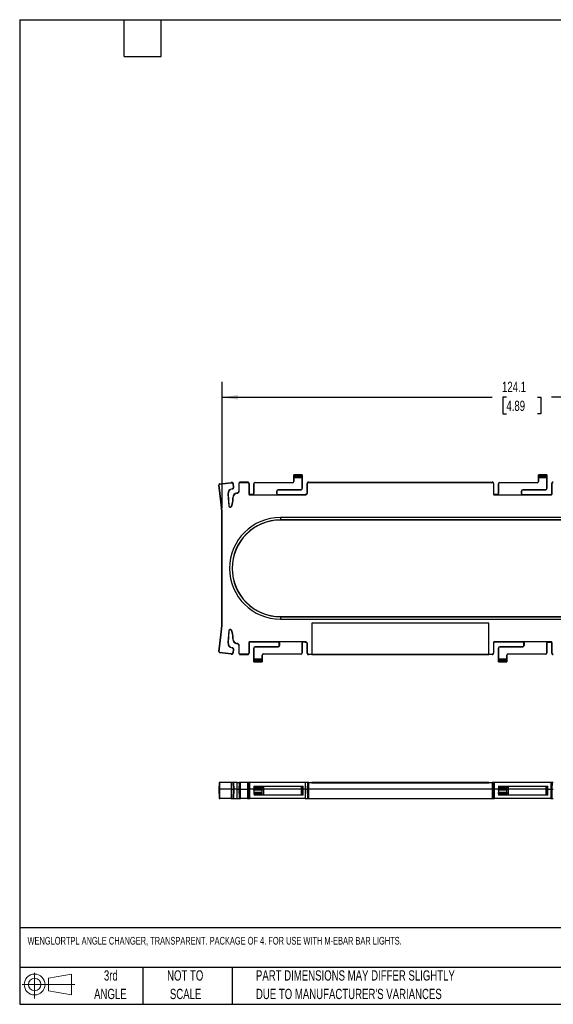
# Model space of a CAD drawing. Header units: millimetres. Extents: x 6 to 273, y 6 to 210.
# Tile 1 of 3: x 6 to 117, y 6 to 210. Entities that reach past the tile are written whole.
import ezdxf

# ---------------------------------------------------------------- set-up
doc = ezdxf.new("R2010")
doc.units = ezdxf.units.MM
doc.layers.add('DIMENSIONS', color=140, linetype='Continuous', lineweight=25)
doc.layers.add('TEXT', color=140, linetype='Continuous', lineweight=25)
doc.styles.add('SLDTEXTSTYLE0', font='TXT', dxfattribs={"width": 0.7})
doc.dimstyles.new('SLDDIMSTYLE2', dxfattribs={"dimtxt": 2.158008, "dimasz": 3.302, "dimexe": 0, "dimexo": 0.0625, "dimgap": 0.539502, "dimtad": 0, "dimtih": 1, "dimtoh": 1, "dimrnd": 1e-09, "dimzin": 12, "dimdsep": 46, "dimtxsty": 'SLDTEXTSTYLE0', "dimsah": 1, "dimcen": 0.09, "dimadec": 0, "dimazin": 3, "dimtfac": 1, "dimtofl": 0, "dimtmove": 0, "dimatfit": 3, "dimfxl": 0, "dimfrac": 2, "dimtolj": 1, "dimtzin": 12, "dimarcsym": 0})

# ---------------------------------------------------------------- blocks, each defined once
blk = doc.blocks.new('Block11')
at = {"color": 7, "linetype": 'Continuous', "lineweight": 18}
for p, q in [((2.59, 5.31), (2.59, 0)), ((5.48, 4.17), (10.18, 5.03)), ((5.48, 1.6), (5.48, 4.17)), ((10.18, 5.03), (10.18, 0.73)), ((0, 2.88), (10.87, 2.88)), ((5.48, 1.6), (10.18, 0.73))]:
    blk.add_line(p, q, dxfattribs=at)
for radius in [2.15, 1.29]:
    blk.add_circle((2.59, 2.88), radius, dxfattribs=at)
blk = doc.blocks.new('Block12')
at = {"color": 7, "linetype": 'Continuous'}
blk.add_blockref('Block11', (0, 0), dxfattribs=at)
blk = doc.blocks.new('SW_NOTE_0_2')
at = {"layer": 'TEXT', "color": 0, "char_height": 2.1167, "attachment_point": 1, "style": 'SLDTEXTSTYLE0'}
for s, insert in [('PART DIMENSIONS MAY DIFFER SLIGHTLY', (0, 2.73)), ("DUE TO MANUFACTURER'S VARIANCES", (0, -1.09))]:
    blk.add_mtext(s, dxfattribs=dict(at, insert=insert))
blk = doc.blocks.new('SW_NOTE_0_3')
at = {"layer": 'TEXT', "color": 0, "char_height": 2.117, "attachment_point": 2, "style": 'SLDTEXTSTYLE0'}
for s, insert in [('NOT TO', (5.26, 2.73)), ('SCALE', (5.35, -1.09))]:
    blk.add_mtext(s, dxfattribs=dict(at, insert=insert))
blk = doc.blocks.new('SW_NOTE_0_4')
at = {"layer": 'TEXT', "color": 0, "char_height": 2.117, "attachment_point": 2, "style": 'SLDTEXTSTYLE0'}
for s, insert in [('3rd', (2.32, 2.73)), ('ANGLE', (2.22, -1.09))]:
    blk.add_mtext(s, dxfattribs=dict(at, insert=insert))
blk = doc.blocks.new('_D_4')
at = {"layer": 'DIMENSIONS'}
for p, q in [((48.13, 108.76), (48.13, 134.8)), ((172.25, 108.76), (172.25, 134.8)), ((48.13, 131.62), (103.89, 131.62)), ((106.82, 131.62), (106.09, 131.62)), ((106.09, 131.62), (106.09, 128.19)), ((113.23, 131.62), (113.95, 131.62)), ((113.95, 131.62), (113.95, 128.19)), ((172.25, 131.62), (116.15, 131.62)), ((106.09, 128.19), (106.82, 128.19)), ((113.95, 128.19), (113.23, 128.19))]:
    blk.add_line(p, q, dxfattribs=at)
for points in [[(48.13, 131.62), (51.43, 131.12), (51.43, 132.13)], [(172.25, 131.62), (168.95, 132.13), (168.95, 131.12)]]:
    blk.add_solid(points, dxfattribs=at)
at = {"layer": 'DIMENSIONS', "char_height": 2.117, "attachment_point": 1, "style": 'SLDTEXTSTYLE0'}
for s, insert in [('124.1', (105.92, 134.84)), ('4.89', (106.82, 130.92))]:
    blk.add_mtext(s, dxfattribs=dict(at, insert=insert))

msp = doc.modelspace()

# ---------------------------------------------------------------- linework, layer by layer
for p, q in [((47.687, 113.755), (50.034, 114.057)), ((47.694, 113.697), (50.041, 113.998)), ((50.034, 114.057), (50.041, 113.998)), ((50.085, 114.001), (50.085, 114.06)), ((51.598, 113.804), (51.598, 112.268)), ((51.598, 113.804), (51.657, 113.804)), ((51.657, 112.268), (51.657, 113.804)), ((51.924, 114.071), (51.924, 114.13)), ((53.37, 114.13), (51.924, 114.13)), ((51.924, 114.071), (53.37, 114.071)), ((53.37, 114.13), (53.37, 114.071)), ((53.637, 113.804), (53.637, 111.707)), ((53.637, 113.804), (53.696, 113.804)), ((53.696, 113.804), (53.696, 111.707)), ((54.94, 114.003), (54.94, 114.027)), ((54.94, 114.027), (62.69, 114.027)), ((62.69, 114.003), (54.94, 114.003)), ((62.69, 114.003), (62.69, 114.027)), ((62.941, 115.623), (62.94, 115.624)), ((62.94, 114.277), (62.94, 115.624)), ((62.94, 115.624), (64.69, 115.624)), ((62.94, 114.277), (62.964, 114.277)), ((64.689, 115.623), (62.941, 115.623)), ((62.95, 115.424), (64.679, 115.424)), ((64.672, 115.242), (62.957, 115.242)), ((62.964, 115.01), (62.964, 114.277)), ((64.666, 115.01), (62.964, 115.01)), ((64.666, 112.777), (64.666, 115.01)), ((64.69, 115.624), (64.689, 115.623)), ((64.69, 115.624), (64.69, 112.777)), ((65.683, 113.804), (65.742, 113.804)), ((65.683, 111.957), (65.683, 113.804)), ((65.742, 111.957), (65.742, 113.804)), ((66.009, 114.071), (66.009, 114.13)), ((66.009, 114.13), (103.87, 114.13)), ((66.009, 114.071), (103.87, 114.071)), ((103.87, 114.13), (103.87, 114.071)), ((104.137, 113.804), (104.137, 111.707)), ((104.137, 113.804), (104.196, 113.804)), ((104.196, 113.804), (104.196, 111.707)), ((105.44, 114.003), (105.44, 114.027)), ((105.44, 114.027), (113.19, 114.027)), ((113.19, 114.003), (105.44, 114.003)), ((113.19, 114.003), (113.19, 114.027)), ((113.441, 115.623), (113.44, 115.624)), ((113.44, 114.277), (113.44, 115.624)), ((113.44, 115.624), (115.19, 115.624)), ((113.44, 114.277), (113.464, 114.277)), ((115.189, 115.623), (113.441, 115.623)), ((113.45, 115.424), (115.179, 115.424)), ((115.172, 115.242), (113.457, 115.242)), ((113.464, 115.01), (113.464, 114.277)), ((115.166, 115.01), (113.464, 115.01)), ((115.166, 112.777), (115.166, 115.01)), ((115.19, 115.624), (115.189, 115.623)), ((115.19, 115.624), (115.19, 112.777)), ((116.183, 113.804), (116.242, 113.804)), ((116.183, 111.707), (116.183, 113.804)), ((116.242, 111.707), (116.242, 113.804)), ((47.465, 113.468), (47.524, 113.475)), ((47.906, 110.041), (47.465, 113.468)), ((47.964, 110.048), (47.524, 113.475)), ((47.694, 113.697), (47.687, 113.755)), ((50.211, 112.758), (50.22, 112.7)), ((50.43, 113.698), (50.489, 113.705)), ((50.501, 113.145), (50.43, 113.698)), ((50.56, 113.153), (50.489, 113.705)), ((50.56, 113.153), (50.501, 113.145)), ((51.243, 111.817), (51.238, 111.876)), ((51.657, 112.268), (51.598, 112.268)), ((54.69, 113.777), (54.714, 113.777)), ((54.69, 111.734), (54.69, 113.777)), ((54.714, 113.777), (54.714, 111.734)), ((59.416, 111.734), (59.416, 112.277)), ((59.44, 112.277), (59.416, 112.277)), ((59.44, 112.277), (59.44, 111.734)), ((59.69, 112.551), (64.44, 112.551)), ((59.69, 112.527), (59.69, 112.551)), ((64.44, 112.527), (59.69, 112.527)), ((64.44, 112.551), (64.44, 112.527)), ((64.69, 112.777), (64.666, 112.777)), ((65.742, 111.957), (65.683, 111.957)), ((105.19, 113.777), (105.214, 113.777)), ((105.19, 111.734), (105.19, 113.777)), ((105.214, 113.777), (105.214, 111.734)), ((109.916, 111.734), (109.916, 112.277)), ((109.94, 112.277), (109.916, 112.277)), ((109.94, 112.277), (109.94, 111.734)), ((110.19, 112.551), (114.94, 112.551)), ((110.19, 112.527), (110.19, 112.551)), ((114.94, 112.527), (110.19, 112.527)), ((114.94, 112.551), (114.94, 112.527)), ((115.19, 112.777), (115.166, 112.777)), ((47.964, 110.048), (47.906, 110.041)), ((49.327, 111.647), (49.386, 111.651)), ((49.327, 111.647), (49.492, 109.201)), ((49.386, 111.651), (49.551, 109.205)), ((50.319, 110.874), (50.378, 110.874)), ((50.319, 110.874), (50.319, 110.173)), ((50.378, 110.173), (50.319, 110.173)), ((50.378, 110.173), (50.378, 110.874)), ((53.696, 111.707), (53.637, 111.707)), ((53.87, 111.475), (53.87, 111.534)), ((54.49, 111.534), (53.87, 111.534)), ((53.87, 111.475), (65.26, 111.475)), ((54.49, 111.534), (54.49, 111.509)), ((54.49, 111.509), (59.64, 111.509)), ((54.69, 111.734), (54.714, 111.734)), ((59.416, 111.734), (59.44, 111.734)), ((59.64, 111.509), (59.64, 111.534)), ((59.64, 111.534), (65.26, 111.534)), ((65.26, 111.534), (65.26, 111.475)), ((104.196, 111.707), (104.137, 111.707)), ((104.37, 111.475), (104.37, 111.534)), ((104.99, 111.534), (104.37, 111.534)), ((104.37, 111.475), (116.01, 111.475)), ((104.99, 111.534), (104.99, 111.509)), ((104.99, 111.509), (110.14, 111.509)), ((105.19, 111.734), (105.214, 111.734)), ((109.916, 111.734), (109.94, 111.734)), ((110.14, 111.509), (110.14, 111.534)), ((110.14, 111.534), (116.01, 111.534)), ((116.01, 111.534), (116.01, 111.475)), ((116.242, 111.707), (116.183, 111.707)), ((49.551, 109.205), (49.492, 109.201)), ((50.048, 109.057), (49.999, 109.09)), ((48.069, 85.157), (48.069, 107.492)), ((48.128, 107.492), (48.069, 107.492)), ((48.128, 85.157), (48.128, 107.492)), ((60.19, 106.824), (60.19, 106.314)), ((160.19, 106.824), (60.19, 106.824)), ((160.19, 106.314), (60.19, 106.314)), ((60.19, 106.314), (60.19, 106.289)), ((160.19, 106.289), (60.19, 106.289)), ((60.19, 86.359), (60.19, 86.335)), ((60.19, 86.359), (160.19, 86.359)), ((60.19, 86.335), (60.19, 85.824)), ((60.19, 86.335), (160.19, 86.335)), ((60.19, 85.824), (160.19, 85.824)), ((48.128, 85.157), (48.069, 85.157)), ((49.492, 83.447), (49.327, 81.001)), ((49.551, 83.443), (49.386, 80.997)), ((49.492, 83.447), (49.551, 83.443)), ((49.999, 83.559), (50.048, 83.591)), ((103.196, 85.018), (66.683, 85.018)), ((66.683, 85.018), (66.683, 78.577)), ((103.196, 78.577), (103.196, 85.018)), ((47.465, 79.18), (47.906, 82.608)), ((47.524, 79.173), (47.964, 82.6)), ((47.964, 82.6), (47.906, 82.608)), ((50.319, 82.476), (50.319, 81.775)), ((50.378, 82.476), (50.319, 82.476)), ((50.378, 81.775), (50.319, 81.775)), ((50.378, 81.775), (50.378, 82.476)), ((49.386, 80.997), (49.327, 81.001)), ((50.22, 79.949), (50.211, 79.89)), ((50.43, 78.95), (50.501, 79.503)), ((50.489, 78.943), (50.56, 79.496)), ((50.501, 79.503), (50.56, 79.496)), ((51.238, 80.772), (51.243, 80.831)), ((51.598, 80.38), (51.657, 80.38)), ((51.598, 80.38), (51.598, 78.844)), ((51.657, 78.844), (51.657, 80.38)), ((53.637, 80.941), (53.637, 78.844)), ((53.637, 80.941), (53.696, 80.941)), ((53.696, 80.941), (53.696, 78.844)), ((65.26, 81.174), (53.87, 81.174)), ((53.87, 81.115), (53.87, 81.174)), ((59.74, 81.115), (53.87, 81.115)), ((54.69, 79.871), (54.714, 79.871)), ((54.69, 77.024), (54.69, 79.871)), ((54.714, 79.871), (54.714, 77.639)), ((54.94, 80.097), (54.94, 80.121)), ((54.94, 80.121), (59.69, 80.121)), ((59.69, 80.097), (54.94, 80.097)), ((59.69, 80.121), (59.69, 80.097)), ((64.89, 81.139), (59.74, 81.139)), ((59.74, 81.139), (59.74, 81.115)), ((59.964, 80.915), (59.94, 80.915)), ((59.94, 80.371), (59.94, 80.915)), ((59.964, 80.371), (59.94, 80.371)), ((59.964, 80.915), (59.964, 80.371)), ((64.666, 78.871), (64.666, 80.915)), ((64.69, 80.915), (64.666, 80.915)), ((64.69, 80.915), (64.69, 78.871)), ((64.89, 81.115), (64.89, 81.139)), ((65.26, 81.115), (64.89, 81.115)), ((65.26, 81.174), (65.26, 81.115)), ((65.683, 80.691), (65.742, 80.691)), ((65.683, 78.844), (65.683, 80.691)), ((65.742, 78.844), (65.742, 80.691)), ((104.137, 80.941), (104.137, 78.844)), ((104.137, 80.941), (104.196, 80.941)), ((104.196, 80.941), (104.196, 78.844)), ((116.01, 81.174), (104.37, 81.174)), ((104.37, 81.115), (104.37, 81.174)), ((110.24, 81.115), (104.37, 81.115)), ((105.19, 79.871), (105.214, 79.871)), ((105.19, 77.024), (105.19, 79.871)), ((105.214, 79.871), (105.214, 77.639)), ((105.44, 80.097), (105.44, 80.121)), ((105.44, 80.121), (110.19, 80.121)), ((110.19, 80.097), (105.44, 80.097)), ((110.19, 80.121), (110.19, 80.097)), ((115.39, 81.139), (110.24, 81.139)), ((110.24, 81.139), (110.24, 81.115)), ((110.44, 80.371), (110.44, 80.915)), ((110.464, 80.915), (110.44, 80.915)), ((110.44, 80.371), (110.464, 80.371)), ((110.464, 80.915), (110.464, 80.371)), ((115.166, 78.871), (115.166, 80.915)), ((115.19, 80.915), (115.166, 80.915)), ((115.19, 80.915), (115.19, 78.871)), ((115.39, 81.115), (115.39, 81.139)), ((115.39, 81.115), (116.01, 81.115)), ((116.01, 81.174), (116.01, 81.115)), ((116.183, 80.941), (116.242, 80.941)), ((116.183, 78.844), (116.183, 80.941)), ((116.242, 78.844), (116.242, 80.941)), ((47.524, 79.173), (47.465, 79.18)), ((47.687, 78.893), (47.694, 78.952)), ((50.034, 78.592), (47.687, 78.893)), ((50.041, 78.65), (47.694, 78.952)), ((50.041, 78.65), (50.034, 78.592)), ((50.489, 78.943), (50.43, 78.95)), ((51.657, 78.844), (51.598, 78.844)), ((53.37, 78.577), (51.924, 78.577)), ((51.924, 78.518), (51.924, 78.577)), ((51.924, 78.518), (53.37, 78.518)), ((53.37, 78.577), (53.37, 78.518)), ((53.696, 78.844), (53.637, 78.844)), ((56.429, 77.224), (54.7, 77.224)), ((54.707, 77.407), (56.422, 77.407)), ((54.714, 77.639), (56.416, 77.639)), ((56.44, 78.371), (56.416, 78.371)), ((56.416, 77.639), (56.416, 78.371)), ((56.44, 78.371), (56.44, 77.024)), ((56.69, 78.646), (64.44, 78.646)), ((56.69, 78.646), (56.69, 78.621)), ((64.44, 78.621), (56.69, 78.621)), ((64.44, 78.646), (64.44, 78.621)), ((64.69, 78.871), (64.666, 78.871)), ((65.742, 78.844), (65.683, 78.844)), ((66.009, 78.518), (66.009, 78.577)), ((66.009, 78.577), (66.683, 78.577)), ((103.87, 78.518), (66.009, 78.518)), ((66.683, 78.577), (66.683, 78.575)), ((66.683, 78.575), (103.196, 78.575)), ((103.196, 78.577), (103.87, 78.577)), ((103.196, 78.575), (103.196, 78.577)), ((103.87, 78.577), (103.87, 78.518)), ((104.196, 78.844), (104.137, 78.844)), ((106.929, 77.224), (105.2, 77.224)), ((105.207, 77.407), (106.922, 77.407)), ((105.214, 77.639), (106.916, 77.639)), ((106.94, 78.371), (106.916, 78.371)), ((106.916, 77.639), (106.916, 78.371)), ((106.94, 78.371), (106.94, 77.024)), ((107.19, 78.646), (114.94, 78.646)), ((107.19, 78.646), (107.19, 78.621)), ((114.94, 78.621), (107.19, 78.621)), ((114.94, 78.646), (114.94, 78.621)), ((115.19, 78.871), (115.166, 78.871)), ((116.242, 78.844), (116.183, 78.844)), ((54.69, 77.024), (54.691, 77.025)), ((56.44, 77.024), (54.69, 77.024)), ((54.691, 77.025), (56.439, 77.025)), ((56.439, 77.025), (56.44, 77.024)), ((105.19, 77.024), (105.191, 77.025)), ((106.94, 77.024), (105.19, 77.024)), ((105.191, 77.025), (106.939, 77.025)), ((106.939, 77.025), (106.94, 77.024)), ((47.522, 52.135), (47.463, 50.779)), ((47.694, 52.135), (47.522, 52.135)), ((47.687, 50.779), (47.694, 52.135)), ((50.041, 52.135), (47.694, 52.135)), ((50.041, 52.135), (50.034, 50.779)), ((50.43, 52.135), (50.041, 52.135)), ((50.489, 50.779), (50.43, 52.135)), ((50.43, 52.135), (50.501, 52.135)), ((50.501, 52.135), (50.56, 50.779)), ((50.504, 52.135), (50.501, 52.135)), ((50.563, 50.779), (50.504, 52.135)), ((51.243, 52.135), (50.504, 52.135)), ((51.238, 50.779), (51.243, 52.135)), ((51.243, 52.135), (51.657, 52.135)), ((51.657, 52.135), (51.598, 50.779)), ((51.924, 50.779), (51.924, 52.135)), ((53.37, 52.135), (51.924, 52.135)), ((53.37, 52.135), (53.37, 50.779)), ((53.696, 50.779), (53.637, 52.135)), ((53.87, 50.779), (53.87, 52.135)), ((65.26, 52.135), (53.87, 52.135)), ((54.69, 50.779), (54.691, 50.801)), ((54.7, 51.024), (54.691, 50.801)), ((54.691, 50.801), (56.439, 50.801)), ((54.707, 51.177), (54.7, 51.024)), ((56.429, 51.024), (54.7, 51.024)), ((54.714, 51.335), (54.707, 51.177)), ((54.707, 51.177), (56.422, 51.177)), ((54.714, 51.335), (56.416, 51.335)), ((56.422, 51.177), (56.416, 51.335)), ((56.416, 51.335), (56.69, 51.335)), ((56.422, 51.177), (56.429, 51.024)), ((56.439, 50.801), (56.429, 51.024)), ((56.439, 50.801), (56.44, 50.779)), ((56.69, 51.335), (56.69, 50.779)), ((56.69, 51.335), (64.44, 51.335)), ((64.44, 51.335), (64.44, 50.779)), ((64.44, 51.335), (64.666, 51.335)), ((64.69, 50.779), (64.666, 51.335)), ((64.666, 51.335), (64.89, 51.335)), ((64.89, 50.779), (64.89, 51.335)), ((65.26, 52.135), (65.26, 50.779)), ((65.742, 52.135), (65.683, 50.779)), ((66.009, 50.779), (66.009, 52.135)), ((66.009, 52.135), (66.683, 52.135)), ((66.683, 52.135), (66.683, 52.085)), ((103.196, 52.135), (66.683, 52.135)), ((66.683, 52.085), (103.196, 52.085)), ((103.196, 52.085), (103.196, 52.135)), ((103.196, 52.135), (103.87, 52.135)), ((103.87, 52.135), (103.87, 50.779)), ((104.196, 50.779), (104.137, 52.135)), ((104.37, 50.779), (104.37, 52.135)), ((116.01, 52.135), (104.37, 52.135)), ((105.19, 50.779), (105.191, 50.801)), ((105.2, 51.024), (105.191, 50.801)), ((105.191, 50.801), (106.939, 50.801)), ((105.207, 51.177), (105.2, 51.024)), ((106.929, 51.024), (105.2, 51.024)), ((105.214, 51.335), (105.207, 51.177)), ((105.207, 51.177), (106.922, 51.177)), ((105.214, 51.335), (106.916, 51.335)), ((106.922, 51.177), (106.916, 51.335)), ((106.916, 51.335), (107.19, 51.335)), ((106.922, 51.177), (106.929, 51.024)), ((106.939, 50.801), (106.929, 51.024)), ((106.939, 50.801), (106.94, 50.779)), ((107.19, 51.335), (107.19, 50.779)), ((107.19, 51.335), (114.94, 51.335)), ((114.94, 51.335), (114.94, 50.779)), ((114.94, 51.335), (115.166, 51.335)), ((115.19, 50.779), (115.166, 51.335)), ((115.166, 51.335), (115.39, 51.335)), ((115.39, 50.779), (115.39, 51.335)), ((116.01, 52.135), (116.01, 50.779)), ((116.242, 52.135), (116.183, 50.779)), ((47.463, 50.779), (47.514, 48.835)), ((47.463, 50.779), (47.687, 50.779)), ((47.514, 48.835), (47.693, 48.835)), ((47.693, 48.835), (47.687, 50.779)), ((50.034, 50.779), (47.687, 50.779)), ((50.04, 48.835), (47.693, 48.835)), ((50.034, 50.779), (50.489, 50.779)), ((50.034, 50.779), (50.04, 48.835)), ((50.04, 48.835), (50.438, 48.835)), ((50.438, 48.835), (50.489, 50.779)), ((50.509, 48.835), (50.438, 48.835)), ((50.489, 50.779), (50.56, 50.779)), ((50.56, 50.779), (50.509, 48.835)), ((50.509, 48.835), (50.512, 48.835)), ((50.512, 48.835), (50.563, 50.779)), ((50.563, 50.779), (50.56, 50.779)), ((51.238, 50.779), (50.563, 50.779)), ((51.243, 48.835), (51.238, 50.779)), ((51.238, 50.779), (51.598, 50.779)), ((51.598, 50.779), (51.648, 48.835)), ((51.924, 48.835), (51.924, 50.779)), ((51.924, 50.779), (53.37, 50.779)), ((53.37, 48.835), (51.924, 48.835)), ((53.37, 50.779), (53.37, 48.835)), ((53.645, 48.835), (53.696, 50.779)), ((53.87, 48.835), (53.87, 50.779)), ((54.69, 50.779), (53.87, 50.779)), ((65.26, 48.835), (53.87, 48.835)), ((56.44, 50.779), (54.69, 50.779)), ((54.696, 50.553), (54.69, 50.779)), ((56.434, 50.553), (54.696, 50.553)), ((54.706, 50.144), (56.423, 50.144)), ((54.706, 50.144), (54.708, 50.072)), ((54.708, 50.072), (56.421, 50.072)), ((54.708, 50.072), (54.715, 49.81)), ((56.414, 49.81), (54.715, 49.81)), ((54.715, 49.81), (54.722, 49.535)), ((56.433, 49.535), (54.722, 49.535)), ((56.408, 49.548), (56.414, 49.81)), ((56.414, 49.81), (56.421, 50.072)), ((56.421, 50.072), (56.423, 50.144)), ((56.69, 49.535), (56.433, 49.535)), ((56.44, 50.779), (56.434, 50.553)), ((56.69, 50.779), (56.44, 50.779)), ((56.69, 50.779), (56.69, 49.535)), ((64.44, 50.779), (56.69, 50.779)), ((64.44, 49.535), (56.69, 49.535)), ((64.44, 50.779), (64.44, 49.535)), ((64.44, 50.779), (64.69, 50.779)), ((64.657, 49.535), (64.44, 49.535)), ((64.657, 49.535), (64.69, 50.779)), ((64.89, 49.535), (64.657, 49.535)), ((64.89, 50.779), (64.69, 50.779)), ((64.89, 49.535), (64.89, 50.779)), ((65.26, 50.779), (64.89, 50.779)), ((65.26, 50.779), (65.26, 48.835)), ((65.683, 50.779), (65.734, 48.835)), ((66.009, 48.835), (66.009, 50.779)), ((103.87, 50.779), (66.009, 50.779)), ((66.009, 48.835), (103.87, 48.835)), ((103.87, 50.779), (103.87, 48.835)), ((104.145, 48.835), (104.196, 50.779)), ((104.37, 48.835), (104.37, 50.779)), ((105.19, 50.779), (104.37, 50.779)), ((116.01, 48.835), (104.37, 48.835)), ((105.196, 50.553), (105.19, 50.779)), ((106.94, 50.779), (105.19, 50.779)), ((106.934, 50.553), (105.196, 50.553)), ((105.206, 50.144), (106.923, 50.144)), ((105.206, 50.144), (105.208, 50.072)), ((105.208, 50.072), (106.921, 50.072)), ((105.215, 49.81), (105.208, 50.072)), ((106.914, 49.81), (105.215, 49.81)), ((105.215, 49.81), (105.222, 49.535)), ((106.933, 49.535), (105.222, 49.535)), ((106.908, 49.548), (106.914, 49.81)), ((106.921, 50.072), (106.914, 49.81)), ((106.921, 50.072), (106.923, 50.144)), ((107.19, 49.535), (106.933, 49.535)), ((106.94, 50.779), (106.934, 50.553)), ((107.19, 50.779), (106.94, 50.779)), ((107.19, 50.779), (107.19, 49.535)), ((114.94, 50.779), (107.19, 50.779)), ((114.94, 49.535), (107.19, 49.535)), ((114.94, 50.779), (114.94, 49.535)), ((114.94, 50.779), (115.19, 50.779)), ((115.157, 49.535), (114.94, 49.535)), ((115.157, 49.535), (115.19, 50.779)), ((115.39, 49.535), (115.157, 49.535)), ((115.39, 50.779), (115.19, 50.779)), ((115.39, 49.535), (115.39, 50.779)), ((115.39, 50.779), (116.01, 50.779)), ((116.01, 50.779), (116.01, 48.835)), ((116.183, 50.779), (116.234, 48.835))]:
    msp.add_line(p, q)
for centre, radius, start, end in [((50.085, 113.654), 0.407, 90.00001, 97.32402), ((50.085, 113.654), 0.347, 90, 97.32402), ((54.94, 113.777), 0.25, 90, 180), ((54.94, 113.777), 0.226, 90, 180), ((62.69, 114.277), 0.274, 270, 0), ((62.69, 114.277), 0.25, 270, 0), ((105.44, 113.777), 0.25, 90, 180), ((105.44, 113.777), 0.226, 90, 180), ((113.19, 114.277), 0.274, 270, 0), ((113.19, 114.277), 0.25, 270, 0), ((50.377, 111.719), 1.053, 99.07557, 183.8699), ((50.377, 111.719), 0.993, 99.07441, 183.8699), ((51.325, 110.874), 1.007, 94.97163, 180), ((51.325, 110.874), 0.947, 94.97163, 180), ((51.204, 112.268), 0.393, 274.97163, 0), ((51.204, 112.268), 0.453, 274.97163, 360), ((59.69, 112.277), 0.274, 90, 180), ((59.69, 112.277), 0.25, 90, 180), ((64.44, 112.777), 0.226, 270, 0), ((64.44, 112.777), 0.25, 270, 0), ((110.19, 112.277), 0.274, 90, 180), ((110.19, 112.277), 0.25, 90, 180), ((114.94, 112.777), 0.226, 270, 0), ((114.94, 112.777), 0.25, 270, 0), ((28.075, 107.492), 19.993, 0, 7.32402), ((28.075, 107.492), 20.053, 0, 7.32402), ((48.325, 110.173), 1.993, 327.07991, 0), ((48.325, 110.173), 2.053, 327.07991, 0), ((54.49, 111.734), 0.224, 270, 0), ((54.49, 111.734), 0.2, 270, 0), ((59.64, 111.734), 0.224, 180, 270), ((59.64, 111.734), 0.2, 180, 270), ((104.99, 111.734), 0.224, 270, 0), ((104.99, 111.734), 0.2, 270, 0), ((110.14, 111.734), 0.224, 180, 270), ((110.14, 111.734), 0.2, 180, 270), ((49.794, 109.222), 0.303, 183.8699, 327.07991), ((49.794, 109.222), 0.243, 183.8699, 327.07991), ((60.19, 96.324), 10.5, 90, 270), ((60.19, 96.324), 9.99, 90, 270), ((60.19, 96.324), 9.965, 90, 270), ((28.075, 85.157), 19.993, 352.67598, 0), ((28.075, 85.157), 20.053, 352.67598, 0), ((49.794, 83.427), 0.303, 32.92009, 176.1301), ((49.794, 83.427), 0.243, 32.92009, 176.1301), ((48.325, 82.476), 1.993, 0, 32.92009), ((48.325, 82.476), 2.053, 0, 32.92009), ((51.325, 81.775), 1.007, 180, 265.02837), ((51.325, 81.775), 0.947, 180, 265.02837), ((50.377, 80.93), 1.053, 176.1301, 260.92559), ((50.377, 80.93), 0.993, 176.1301, 260.92559), ((50.156, 79.547), 0.347, 352.67598, 80.92559), ((50.156, 79.547), 0.407, 352.67598, 80.92559), ((51.204, 80.38), 0.393, 0, 85.02837), ((51.204, 80.38), 0.453, 360, 85.02837), ((54.94, 79.871), 0.25, 90, 180), ((54.94, 79.871), 0.226, 90, 180), ((59.69, 80.371), 0.274, 270, 0), ((59.69, 80.371), 0.25, 270, 0), ((59.74, 80.915), 0.224, 0, 90), ((59.74, 80.915), 0.2, 0, 90), ((64.89, 80.915), 0.224, 90, 180), ((64.89, 80.915), 0.2, 90, 180), ((105.44, 79.871), 0.25, 90, 180), ((105.44, 79.871), 0.226, 90, 180), ((110.19, 80.371), 0.274, 270, 0), ((110.19, 80.371), 0.25, 270, 0), ((110.24, 80.915), 0.224, 0, 90), ((110.24, 80.915), 0.2, 0, 90), ((115.39, 80.915), 0.224, 90, 180), ((115.39, 80.915), 0.2, 90, 180), ((47.72, 79.148), 0.257, 172.67598, 262.67598), ((47.72, 79.148), 0.197, 172.67598, 262.67598), ((50.085, 78.995), 0.407, 262.67598, 352.67598), ((50.085, 78.995), 0.347, 262.67598, 352.67598), ((56.69, 78.371), 0.274, 90, 180), ((56.69, 78.371), 0.25, 90, 180), ((64.44, 78.871), 0.226, 270, 0), ((64.44, 78.871), 0.25, 270, 0), ((107.19, 78.371), 0.274, 90, 180), ((107.19, 78.371), 0.25, 90, 180), ((114.94, 78.871), 0.226, 270, 0), ((114.94, 78.871), 0.25, 270, 0)]:
    msp.add_arc(centre, radius, start, end)
for centre, start_param, end_param in [((62.94, 115.374), 4.9143275, 6.1959188), ((62.961, 115.474), 1.7715737, 2.7636307), ((62.953, 115.01), 4.712389, 5.9052233), ((64.676, 115.01), 0.377962, 1.5707963), ((64.668, 115.474), 3.5195546, 4.5116116), ((64.69, 115.374), 0.0872665, 1.3688579), ((113.44, 115.374), 4.9143275, 6.1959188), ((113.461, 115.474), 1.7715737, 2.7636307), ((113.453, 115.01), 4.712389, 5.9052233), ((115.176, 115.01), 0.377962, 1.5707963), ((115.168, 115.474), 3.5195546, 4.5116116), ((115.19, 115.374), 0.0872665, 1.3688579), ((54.69, 77.274), 3.2288591, 4.5104505), ((54.711, 77.174), 0.377962, 1.370019), ((54.703, 77.639), 3.5195546, 4.712389), ((56.426, 77.639), 1.5707963, 2.7636307), ((56.418, 77.174), 4.9131663, 5.9052233), ((56.44, 77.274), 1.7727348, 3.0543262), ((105.19, 77.274), 3.2288591, 4.5104505), ((105.211, 77.174), 0.377962, 1.370019), ((105.203, 77.639), 3.5195546, 4.712389), ((106.926, 77.639), 1.5707963, 2.7636307), ((106.918, 77.174), 4.9131664, 5.9052233), ((106.94, 77.274), 1.7727348, 3.0543262)]:
    msp.add_ellipse(centre, major_axis=(0, 0.25), ratio=0.0436609, start_param=start_param, end_param=end_param)
for points, knots in [([(50.489, 113.705), (50.485, 113.731), (50.474, 113.78), (50.446, 113.847), (50.406, 113.907), (50.355, 113.96), (50.306, 113.996), (50.264, 114.02), (50.231, 114.034), (50.196, 114.045), (50.161, 114.054), (50.124, 114.059), (50.098, 114.06), (50.085, 114.06)], [0, 0, 0, 0, 0.125, 0.25, 0.375, 0.5, 0.625, 0.6875, 0.75, 0.8125, 0.875, 0.9375, 1.0000001, 1.0000001, 1.0000001, 1.0000001]), ([(50.085, 114.001), (50.096, 114.001), (50.119, 114), (50.15, 113.996), (50.18, 113.988), (50.21, 113.979), (50.238, 113.966), (50.274, 113.946), (50.316, 113.916), (50.359, 113.87), (50.393, 113.819), (50.417, 113.762), (50.427, 113.72), (50.43, 113.698), (50.43, 113.698)], [-0.0000637, -0.0000637, -0.0000637, -0.0000637, 0.0624363, 0.1249363, 0.1874363, 0.2499363, 0.3124363, 0.3749363, 0.4999363, 0.6249363, 0.7499363, 0.8749363, 0.9999363, 1, 1, 1, 1]), ([(51.924, 114.13), (51.882, 114.13), (51.796, 114.113), (51.687, 114.041), (51.614, 113.932), (51.598, 113.846), (51.598, 113.804)], [-0.0000002, -0.0000002, -0.0000002, -0.0000002, 0.2480879, 0.4999418, 0.7513102, 1.0000006, 1.0000006, 1.0000006, 1.0000006]), ([(51.657, 113.804), (51.657, 113.838), (51.671, 113.909), (51.73, 113.998), (51.819, 114.057), (51.889, 114.071), (51.924, 114.071)], [-0.0000003, -0.0000003, -0.0000003, -0.0000003, 0.2486902, 0.5000586, 0.7519125, 1.0000007, 1.0000007, 1.0000007, 1.0000007]), ([(53.696, 113.804), (53.696, 113.846), (53.679, 113.932), (53.607, 114.041), (53.498, 114.113), (53.412, 114.13), (53.37, 114.13)], [-0.0000003, -0.0000003, -0.0000003, -0.0000003, 0.2480879, 0.4999418, 0.7513102, 1.0000006, 1.0000006, 1.0000006, 1.0000006]), ([(53.37, 114.071), (53.404, 114.071), (53.475, 114.057), (53.564, 113.998), (53.623, 113.909), (53.637, 113.838), (53.637, 113.804)], [-0.0000003, -0.0000003, -0.0000003, -0.0000003, 0.2486902, 0.5000586, 0.7519125, 1.0000006, 1.0000006, 1.0000006, 1.0000006]), ([(66.009, 114.13), (65.967, 114.13), (65.882, 114.113), (65.773, 114.041), (65.7, 113.932), (65.683, 113.846), (65.683, 113.804)], [-0.0000003, -0.0000003, -0.0000003, -0.0000003, 0.2480879, 0.4999418, 0.7513102, 1.0000006, 1.0000006, 1.0000006, 1.0000006]), ([(65.742, 113.804), (65.742, 113.838), (65.756, 113.909), (65.816, 113.998), (65.905, 114.057), (65.975, 114.071), (66.009, 114.071)], [-0.0000003, -0.0000003, -0.0000003, -0.0000003, 0.2486901, 0.5000585, 0.7519124, 1.0000006, 1.0000006, 1.0000006, 1.0000006]), ([(104.196, 113.804), (104.196, 113.846), (104.179, 113.932), (104.107, 114.041), (103.998, 114.113), (103.912, 114.13), (103.87, 114.13)], [-0.0000003, -0.0000003, -0.0000003, -0.0000003, 0.2480879, 0.4999418, 0.7513102, 1.0000006, 1.0000006, 1.0000006, 1.0000006]), ([(103.87, 114.071), (103.904, 114.071), (103.975, 114.057), (104.064, 113.998), (104.123, 113.909), (104.137, 113.838), (104.137, 113.804)], [-0.0000003, -0.0000003, -0.0000003, -0.0000003, 0.2486901, 0.5000585, 0.7519124, 1.0000006, 1.0000006, 1.0000006, 1.0000006]), ([(116.509, 114.13), (116.467, 114.13), (116.382, 114.113), (116.273, 114.041), (116.2, 113.932), (116.183, 113.846), (116.183, 113.804)], [-0.0000003, -0.0000003, -0.0000003, -0.0000003, 0.2480879, 0.4999418, 0.7513102, 1.0000006, 1.0000006, 1.0000006, 1.0000006]), ([(116.242, 113.804), (116.242, 113.838), (116.256, 113.909), (116.316, 113.998), (116.405, 114.057), (116.475, 114.071), (116.509, 114.071)], [-0.0000003, -0.0000003, -0.0000003, -0.0000003, 0.2486901, 0.5000585, 0.7519124, 1.0000006, 1.0000006, 1.0000006, 1.0000006]), ([(47.687, 113.755), (47.669, 113.753), (47.636, 113.745), (47.59, 113.724), (47.55, 113.695), (47.515, 113.659), (47.488, 113.616), (47.471, 113.569), (47.462, 113.52), (47.463, 113.486), (47.465, 113.468)], [-0.0000042, -0.0000042, -0.0000042, -0.0000042, 0.125, 0.25, 0.375, 0.5, 0.625, 0.75, 0.875, 1, 1, 1, 1]), ([(47.524, 113.475), (47.524, 113.475), (47.522, 113.489), (47.522, 113.516), (47.528, 113.553), (47.542, 113.589), (47.562, 113.622), (47.589, 113.65), (47.62, 113.673), (47.655, 113.689), (47.681, 113.695), (47.694, 113.697)], [-0.0000049, -0.0000049, -0.0000049, -0.0000049, 0.0001304, 0.1251304, 0.2501304, 0.3751304, 0.5001304, 0.6251304, 0.7501304, 0.8751304, 1.0001354, 1.0001354, 1.0001354, 1.0001354]), ([(50.501, 113.145), (50.504, 113.122), (50.505, 113.077), (50.494, 113.012), (50.471, 112.949), (50.437, 112.892), (50.392, 112.843), (50.338, 112.802), (50.278, 112.774), (50.235, 112.762), (50.211, 112.758), (50.211, 112.758)], [-0.0000377, -0.0000377, -0.0000377, -0.0000377, 0.1249623, 0.2499623, 0.3749623, 0.4999623, 0.6249623, 0.7499623, 0.8749623, 0.9999623, 1.0000001, 1.0000001, 1.0000001, 1.0000001]), ([(50.22, 112.7), (50.248, 112.704), (50.299, 112.718), (50.369, 112.751), (50.432, 112.799), (50.484, 112.857), (50.525, 112.923), (50.552, 112.997), (50.564, 113.073), (50.563, 113.126), (50.56, 113.153)], [0, 0, 0, 0, 0.125, 0.25, 0.375, 0.5, 0.625, 0.75, 0.875, 1.0000001, 1.0000001, 1.0000001, 1.0000001]), ([(65.26, 111.475), (65.322, 111.475), (65.449, 111.499), (65.61, 111.607), (65.718, 111.768), (65.742, 111.895), (65.742, 111.957)], [-0.0000002, -0.0000002, -0.0000002, -0.0000002, 0.247175, 0.4998155, 0.7528066, 0.9999999, 0.9999999, 0.9999999, 0.9999999]), ([(65.683, 111.957), (65.683, 111.903), (65.662, 111.791), (65.567, 111.65), (65.426, 111.555), (65.314, 111.534), (65.26, 111.534)], [-0.0000003, -0.0000003, -0.0000003, -0.0000003, 0.2471931, 0.5001841, 0.7528247, 0.9999999, 0.9999999, 0.9999999, 0.9999999]), ([(53.637, 111.707), (53.637, 111.667), (53.659, 111.586), (53.748, 111.496), (53.829, 111.475), (53.87, 111.475)], [0.00000086, 0.00000086, 0.00000086, 0.00000086, 0.33208873, 0.66688684, 1.00000014, 1.00000014, 1.00000014, 1.00000014]), ([(53.87, 111.534), (53.84, 111.534), (53.779, 111.55), (53.712, 111.616), (53.696, 111.677), (53.696, 111.707)], [0.00000109, 0.00000109, 0.00000109, 0.00000109, 0.33311416, 0.66791227, 1.0000002, 1.0000002, 1.0000002, 1.0000002]), ([(104.137, 111.707), (104.137, 111.667), (104.159, 111.586), (104.248, 111.496), (104.329, 111.475), (104.37, 111.475)], [0.00000086, 0.00000086, 0.00000086, 0.00000086, 0.33208873, 0.66688684, 1.00000014, 1.00000014, 1.00000014, 1.00000014]), ([(104.37, 111.534), (104.34, 111.534), (104.279, 111.55), (104.212, 111.616), (104.196, 111.677), (104.196, 111.707)], [0.00000109, 0.00000109, 0.00000109, 0.00000109, 0.33311416, 0.66791227, 1.0000002, 1.0000002, 1.0000002, 1.0000002]), ([(116.01, 111.475), (116.05, 111.475), (116.131, 111.496), (116.221, 111.586), (116.242, 111.667), (116.242, 111.707)], [0.00000086, 0.00000086, 0.00000086, 0.00000086, 0.33208873, 0.66688684, 1.00000014, 1.00000014, 1.00000014, 1.00000014]), ([(116.183, 111.707), (116.183, 111.677), (116.167, 111.616), (116.101, 111.55), (116.04, 111.534), (116.01, 111.534)], [0.00000101, 0.00000101, 0.00000101, 0.00000101, 0.33311416, 0.66791227, 1.00000021, 1.00000021, 1.00000021, 1.00000021]), ([(53.87, 81.174), (53.829, 81.174), (53.748, 81.153), (53.659, 81.063), (53.637, 80.982), (53.637, 80.941)], [0.00000086, 0.00000086, 0.00000086, 0.00000086, 0.33208873, 0.66688684, 1.00000014, 1.00000014, 1.00000014, 1.00000014]), ([(53.696, 80.941), (53.696, 80.971), (53.713, 81.032), (53.779, 81.099), (53.84, 81.115), (53.87, 81.115)], [0.00000101, 0.00000101, 0.00000101, 0.00000101, 0.33311416, 0.66791227, 1.00000021, 1.00000021, 1.00000021, 1.00000021]), ([(65.742, 80.691), (65.742, 80.754), (65.718, 80.88), (65.61, 81.042), (65.449, 81.149), (65.322, 81.174), (65.26, 81.174)], [-0.0000002, -0.0000002, -0.0000002, -0.0000002, 0.247175, 0.4998155, 0.7528066, 0.9999999, 0.9999999, 0.9999999, 0.9999999]), ([(65.26, 81.115), (65.314, 81.115), (65.426, 81.093), (65.567, 80.999), (65.662, 80.857), (65.683, 80.746), (65.683, 80.691)], [-0.0000003, -0.0000003, -0.0000003, -0.0000003, 0.2471931, 0.5001841, 0.7528247, 0.9999999, 0.9999999, 0.9999999, 0.9999999]), ([(104.37, 81.174), (104.329, 81.174), (104.248, 81.153), (104.159, 81.063), (104.137, 80.982), (104.137, 80.941)], [0.00000086, 0.00000086, 0.00000086, 0.00000086, 0.33208873, 0.66688684, 1.00000014, 1.00000014, 1.00000014, 1.00000014]), ([(104.196, 80.941), (104.196, 80.971), (104.213, 81.032), (104.279, 81.099), (104.34, 81.115), (104.37, 81.115)], [0.00000101, 0.00000101, 0.00000101, 0.00000101, 0.33311416, 0.66791227, 1.00000021, 1.00000021, 1.00000021, 1.00000021]), ([(116.242, 80.941), (116.242, 80.982), (116.221, 81.063), (116.131, 81.152), (116.05, 81.174), (116.01, 81.174)], [0.00000086, 0.00000086, 0.00000086, 0.00000086, 0.33208873, 0.66688684, 1.00000014, 1.00000014, 1.00000014, 1.00000014]), ([(116.01, 81.115), (116.04, 81.115), (116.101, 81.099), (116.167, 81.032), (116.183, 80.971), (116.183, 80.941)], [0.00000109, 0.00000109, 0.00000109, 0.00000109, 0.33311416, 0.66791227, 1.0000002, 1.0000002, 1.0000002, 1.0000002]), ([(51.598, 78.844), (51.598, 78.802), (51.614, 78.717), (51.687, 78.608), (51.796, 78.535), (51.882, 78.518), (51.924, 78.518)], [-0.0000002, -0.0000002, -0.0000002, -0.0000002, 0.2480879, 0.4999418, 0.7513102, 1.0000006, 1.0000006, 1.0000006, 1.0000006]), ([(51.924, 78.577), (51.889, 78.577), (51.819, 78.591), (51.73, 78.651), (51.67, 78.74), (51.657, 78.81), (51.657, 78.844)], [-0.0000003, -0.0000003, -0.0000003, -0.0000003, 0.2486902, 0.5000586, 0.7519124, 1.0000006, 1.0000006, 1.0000006, 1.0000006]), ([(53.637, 78.844), (53.637, 78.81), (53.623, 78.74), (53.564, 78.651), (53.475, 78.591), (53.404, 78.577), (53.37, 78.577)], [-0.0000003, -0.0000003, -0.0000003, -0.0000003, 0.2486902, 0.5000586, 0.7519125, 1.0000007, 1.0000007, 1.0000007, 1.0000007]), ([(53.37, 78.518), (53.412, 78.518), (53.498, 78.535), (53.607, 78.608), (53.679, 78.717), (53.696, 78.802), (53.696, 78.844)], [-0.0000002, -0.0000002, -0.0000002, -0.0000002, 0.2480879, 0.4999418, 0.7513102, 1.0000006, 1.0000006, 1.0000006, 1.0000006]), ([(65.683, 78.844), (65.683, 78.802), (65.7, 78.717), (65.773, 78.608), (65.881, 78.535), (65.967, 78.518), (66.009, 78.518)], [-0.0000003, -0.0000003, -0.0000003, -0.0000003, 0.2480879, 0.4999418, 0.7513102, 1.0000006, 1.0000006, 1.0000006, 1.0000006]), ([(66.009, 78.577), (65.975, 78.577), (65.905, 78.591), (65.816, 78.651), (65.756, 78.74), (65.742, 78.81), (65.742, 78.844)], [-0.0000003, -0.0000003, -0.0000003, -0.0000003, 0.2486901, 0.5000585, 0.7519124, 1.0000006, 1.0000006, 1.0000006, 1.0000006]), ([(104.137, 78.844), (104.137, 78.81), (104.123, 78.74), (104.064, 78.651), (103.975, 78.591), (103.904, 78.577), (103.87, 78.577)], [-0.0000003, -0.0000003, -0.0000003, -0.0000003, 0.2486901, 0.5000585, 0.7519124, 1.0000006, 1.0000006, 1.0000006, 1.0000006]), ([(103.87, 78.518), (103.912, 78.518), (103.998, 78.535), (104.107, 78.608), (104.179, 78.717), (104.196, 78.802), (104.196, 78.844)], [-0.0000002, -0.0000002, -0.0000002, -0.0000002, 0.2480879, 0.4999418, 0.7513102, 1.0000006, 1.0000006, 1.0000006, 1.0000006]), ([(116.183, 78.844), (116.183, 78.802), (116.2, 78.717), (116.273, 78.608), (116.381, 78.535), (116.467, 78.518), (116.509, 78.518)], [-0.0000003, -0.0000003, -0.0000003, -0.0000003, 0.2480879, 0.4999418, 0.7513102, 1.0000006, 1.0000006, 1.0000006, 1.0000006]), ([(116.509, 78.577), (116.475, 78.577), (116.405, 78.591), (116.316, 78.651), (116.256, 78.74), (116.242, 78.81), (116.242, 78.844)], [-0.0000003, -0.0000003, -0.0000003, -0.0000003, 0.2486901, 0.5000585, 0.7519124, 1.0000006, 1.0000006, 1.0000006, 1.0000006]), ([(51.924, 52.135), (51.889, 52.135), (51.819, 52.135), (51.73, 52.135), (51.67, 52.135), (51.657, 52.135), (51.657, 52.135)], [-0.0000003, -0.0000003, -0.0000003, -0.0000003, 0.2486902, 0.5000586, 0.7519124, 1.0000006, 1.0000006, 1.0000006, 1.0000006]), ([(53.637, 52.135), (53.637, 52.135), (53.623, 52.135), (53.564, 52.135), (53.475, 52.135), (53.404, 52.135), (53.37, 52.135)], [-0.0000003, -0.0000003, -0.0000003, -0.0000003, 0.2486902, 0.5000586, 0.7519125, 1.0000007, 1.0000007, 1.0000007, 1.0000007]), ([(53.87, 52.135), (53.829, 52.135), (53.748, 52.135), (53.659, 52.135), (53.637, 52.135), (53.637, 52.135)], [0.00000086, 0.00000086, 0.00000086, 0.00000086, 0.33208873, 0.66688684, 1.00000014, 1.00000014, 1.00000014, 1.00000014]), ([(65.742, 52.135), (65.742, 52.135), (65.718, 52.135), (65.61, 52.135), (65.449, 52.135), (65.322, 52.135), (65.26, 52.135)], [-0.0000002, -0.0000002, -0.0000002, -0.0000002, 0.247175, 0.4998155, 0.7528066, 0.9999999, 0.9999999, 0.9999999, 0.9999999]), ([(66.009, 52.135), (65.975, 52.135), (65.905, 52.135), (65.816, 52.135), (65.756, 52.135), (65.742, 52.135), (65.742, 52.135)], [-0.0000003, -0.0000003, -0.0000003, -0.0000003, 0.2486901, 0.5000585, 0.7519124, 1.0000006, 1.0000006, 1.0000006, 1.0000006]), ([(104.137, 52.135), (104.137, 52.135), (104.123, 52.135), (104.064, 52.135), (103.975, 52.135), (103.904, 52.135), (103.87, 52.135)], [-0.0000003, -0.0000003, -0.0000003, -0.0000003, 0.2486901, 0.5000585, 0.7519124, 1.0000006, 1.0000006, 1.0000006, 1.0000006]), ([(104.37, 52.135), (104.329, 52.135), (104.248, 52.135), (104.159, 52.135), (104.137, 52.135), (104.137, 52.135)], [0.00000086, 0.00000086, 0.00000086, 0.00000086, 0.33208873, 0.66688684, 1.00000014, 1.00000014, 1.00000014, 1.00000014]), ([(116.242, 52.135), (116.242, 52.135), (116.221, 52.135), (116.131, 52.135), (116.05, 52.135), (116.01, 52.135)], [0.00000086, 0.00000086, 0.00000086, 0.00000086, 0.33208873, 0.66688684, 1.00000014, 1.00000014, 1.00000014, 1.00000014]), ([(116.509, 52.135), (116.475, 52.135), (116.405, 52.135), (116.316, 52.135), (116.256, 52.135), (116.242, 52.135), (116.242, 52.135)], [-0.0000003, -0.0000003, -0.0000003, -0.0000003, 0.2486901, 0.5000585, 0.7519124, 1.0000006, 1.0000006, 1.0000006, 1.0000006]), ([(50.509, 48.835), (50.543, 48.835), (50.634, 48.835), (50.896, 48.835), (51.127, 48.835), (51.243, 48.835)], [0, 0, 0, 0, 0.2306444, 0.6153222, 1, 1, 1, 1]), ([(51.243, 48.835), (51.264, 48.835), (51.308, 48.835), (51.37, 48.835), (51.429, 48.835), (51.483, 48.835), (51.536, 48.835), (51.585, 48.835), (51.621, 48.835), (51.645, 48.835), (51.647, 48.835), (51.648, 48.835)], [0, 0, 0, 0, 0.1003924, 0.1983809, 0.2961952, 0.3960767, 0.5001333, 0.6239943, 0.7588954, 0.87682, 1, 1, 1, 1]), ([(51.598, 50.779), (51.598, 50.779), (51.614, 50.779), (51.687, 50.779), (51.796, 50.779), (51.882, 50.779), (51.924, 50.779)], [-0.0000002, -0.0000002, -0.0000002, -0.0000002, 0.2480879, 0.4999418, 0.7513102, 1.0000006, 1.0000006, 1.0000006, 1.0000006]), ([(51.648, 48.835), (51.648, 48.835), (51.663, 48.835), (51.724, 48.835), (51.816, 48.835), (51.888, 48.835), (51.924, 48.835)], [-0.0000002, -0.0000002, -0.0000002, -0.0000002, 0.2480879, 0.4999418, 0.7513102, 1.0000007, 1.0000007, 1.0000007, 1.0000007]), ([(53.37, 50.779), (53.412, 50.779), (53.498, 50.779), (53.607, 50.779), (53.679, 50.779), (53.696, 50.779), (53.696, 50.779)], [-0.0000002, -0.0000002, -0.0000002, -0.0000002, 0.2480879, 0.4999418, 0.7513102, 1.0000006, 1.0000006, 1.0000006, 1.0000006]), ([(53.37, 48.835), (53.405, 48.835), (53.478, 48.835), (53.57, 48.835), (53.631, 48.835), (53.645, 48.835), (53.645, 48.835)], [-0.0000002, -0.0000002, -0.0000002, -0.0000002, 0.2480879, 0.4999418, 0.7513102, 1.0000007, 1.0000007, 1.0000007, 1.0000007]), ([(53.645, 48.835), (53.645, 48.835), (53.666, 48.835), (53.753, 48.835), (53.831, 48.835), (53.87, 48.835)], [0.00000077, 0.00000077, 0.00000077, 0.00000077, 0.33311416, 0.66791227, 1.00000017, 1.00000017, 1.00000017, 1.00000017]), ([(53.696, 50.779), (53.696, 50.779), (53.713, 50.779), (53.779, 50.779), (53.84, 50.779), (53.87, 50.779)], [0.00000101, 0.00000101, 0.00000101, 0.00000101, 0.33311416, 0.66791227, 1.00000021, 1.00000021, 1.00000021, 1.00000021]), ([(54.696, 50.553), (54.696, 50.53), (54.697, 50.485), (54.699, 50.421), (54.701, 50.363), (54.702, 50.312), (54.703, 50.267), (54.704, 50.23), (54.705, 50.199), (54.706, 50.175), (54.706, 50.156), (54.706, 50.148), (54.706, 50.144)], [0, 0, 0, 0, 0.1196735, 0.23497624, 0.34590769, 0.45246736, 0.55465484, 0.65246978, 0.74591191, 0.83498102, 0.91967705, 1, 1, 1, 1]), ([(56.423, 50.144), (56.423, 50.15), (56.424, 50.163), (56.425, 50.195), (56.426, 50.24), (56.427, 50.298), (56.429, 50.371), (56.431, 50.457), (56.433, 50.521), (56.434, 50.553)], [0, 0, 0, 0, 0.1161131, 0.2411449, 0.3750935, 0.5179565, 0.6697308, 0.8304133, 1, 1, 1, 1]), ([(65.26, 50.779), (65.314, 50.779), (65.426, 50.779), (65.567, 50.779), (65.662, 50.779), (65.683, 50.779), (65.683, 50.779)], [-0.0000003, -0.0000003, -0.0000003, -0.0000003, 0.2471931, 0.5001841, 0.7528247, 0.9999999, 0.9999999, 0.9999999, 0.9999999]), ([(65.26, 48.835), (65.321, 48.835), (65.445, 48.835), (65.604, 48.835), (65.71, 48.835), (65.734, 48.835), (65.734, 48.835)], [-0.0000002, -0.0000002, -0.0000002, -0.0000002, 0.2471931, 0.5001841, 0.7528247, 0.9999999, 0.9999999, 0.9999999, 0.9999999]), ([(65.683, 50.779), (65.683, 50.779), (65.7, 50.779), (65.773, 50.779), (65.881, 50.779), (65.967, 50.779), (66.009, 50.779)], [-0.0000003, -0.0000003, -0.0000003, -0.0000003, 0.2480879, 0.4999418, 0.7513102, 1.0000006, 1.0000006, 1.0000006, 1.0000006]), ([(65.734, 48.835), (65.734, 48.835), (65.748, 48.835), (65.81, 48.835), (65.901, 48.835), (65.974, 48.835), (66.009, 48.835)], [-0.0000003, -0.0000003, -0.0000003, -0.0000003, 0.2480879, 0.4999418, 0.7513102, 1.0000007, 1.0000007, 1.0000007, 1.0000007]), ([(103.87, 50.779), (103.912, 50.779), (103.998, 50.779), (104.107, 50.779), (104.179, 50.779), (104.196, 50.779), (104.196, 50.779)], [-0.0000002, -0.0000002, -0.0000002, -0.0000002, 0.2480879, 0.4999418, 0.7513102, 1.0000006, 1.0000006, 1.0000006, 1.0000006]), ([(103.87, 48.835), (103.905, 48.835), (103.978, 48.835), (104.07, 48.835), (104.131, 48.835), (104.145, 48.835), (104.145, 48.835)], [-0.0000003, -0.0000003, -0.0000003, -0.0000003, 0.2480879, 0.4999418, 0.7513102, 1.0000007, 1.0000007, 1.0000007, 1.0000007]), ([(104.145, 48.835), (104.145, 48.835), (104.166, 48.835), (104.253, 48.835), (104.331, 48.835), (104.37, 48.835)], [0.00000077, 0.00000077, 0.00000077, 0.00000077, 0.33311416, 0.66791227, 1.00000017, 1.00000017, 1.00000017, 1.00000017]), ([(104.196, 50.779), (104.196, 50.779), (104.213, 50.779), (104.279, 50.779), (104.34, 50.779), (104.37, 50.779)], [0.00000101, 0.00000101, 0.00000101, 0.00000101, 0.33311416, 0.66791227, 1.00000021, 1.00000021, 1.00000021, 1.00000021]), ([(105.196, 50.553), (105.196, 50.53), (105.197, 50.485), (105.199, 50.421), (105.201, 50.363), (105.202, 50.312), (105.203, 50.267), (105.204, 50.23), (105.205, 50.199), (105.206, 50.175), (105.206, 50.156), (105.206, 50.148), (105.206, 50.144)], [0, 0, 0, 0, 0.1196735, 0.2349762, 0.3459077, 0.4524674, 0.5546548, 0.6524698, 0.7459119, 0.834981, 0.919677, 1, 1, 1, 1]), ([(106.923, 50.144), (106.923, 50.15), (106.924, 50.163), (106.925, 50.195), (106.926, 50.24), (106.927, 50.298), (106.929, 50.371), (106.931, 50.457), (106.933, 50.521), (106.934, 50.553)], [0, 0, 0, 0, 0.1161131, 0.2411449, 0.3750935, 0.5179565, 0.6697308, 0.8304133, 1, 1, 1, 1]), ([(116.01, 50.779), (116.04, 50.779), (116.101, 50.779), (116.167, 50.779), (116.183, 50.779), (116.183, 50.779)], [0.00000109, 0.00000109, 0.00000109, 0.00000109, 0.33311416, 0.66791227, 1.0000002, 1.0000002, 1.0000002, 1.0000002]), ([(116.01, 48.835), (116.049, 48.835), (116.127, 48.835), (116.213, 48.835), (116.234, 48.835), (116.234, 48.835)], [0.00000077, 0.00000077, 0.00000077, 0.00000077, 0.33311416, 0.66791227, 1.00000017, 1.00000017, 1.00000017, 1.00000017]), ([(116.183, 50.779), (116.183, 50.779), (116.2, 50.779), (116.273, 50.779), (116.381, 50.779), (116.467, 50.779), (116.509, 50.779)], [-0.0000003, -0.0000003, -0.0000003, -0.0000003, 0.2480879, 0.4999418, 0.7513102, 1.0000006, 1.0000006, 1.0000006, 1.0000006]), ([(116.234, 48.835), (116.234, 48.835), (116.248, 48.835), (116.31, 48.835), (116.401, 48.835), (116.474, 48.835), (116.509, 48.835)], [-0.0000002, -0.0000002, -0.0000002, -0.0000002, 0.2480879, 0.4999418, 0.7513102, 1.0000007, 1.0000007, 1.0000007, 1.0000007])]:
    msp.add_open_spline(points, degree=3, knots=knots)
for points in [[(56.433, 49.535), (56.416, 49.535), (56.407, 49.539), (56.408, 49.548)], [(106.933, 49.535), (106.916, 49.535), (106.907, 49.539), (106.908, 49.548)]]:
    msp.add_open_spline(points, degree=3)
at = {"layer": 'TEXT'}
for p, q in [((6.35, 209.55), (273.05, 209.55)), ((6.35, 209.55), (6.35, 6.35)), ((27.94, 201.93), (27.94, 209.55)), ((35.56, 201.93), (35.56, 209.55)), ((27.94, 201.93), (35.56, 201.93)), ((273.05, 22.126), (6.35, 22.126)), ((273.05, 13.97), (6.35, 13.97)), ((31.75, 13.97), (31.75, 6.35)), ((50.212, 13.97), (50.212, 6.35)), ((6.35, 6.35), (273.05, 6.35))]:
    msp.add_line(p, q, dxfattribs=at)

# ---------------------------------------------------------------- block references
for name, p in [('Block12', (6.838, 7.554)), ('SW_NOTE_0_4', (22.847, 10.635)), ('SW_NOTE_0_3', (35.257, 10.635)), ('SW_NOTE_0_2', (55.119, 10.635))]:
    msp.add_blockref(name, p, dxfattribs=at)

# ---------------------------------------------------------------- texts
at = {"layer": 'TEXT', "insert": (7.966, 20.262), "char_height": 1.5875, "attachment_point": 1, "style": 'SLDTEXTSTYLE0'}
msp.add_mtext('WENGLORTPL ANGLE CHANGER, TRANSPARENT. PACKAGE OF 4. FOR USE WITH M-EBAR BAR LIGHTS.', dxfattribs=at)

# ---------------------------------------------------------------- dimensions: what is measured, and where the dimension line sits
at = {"layer": 'DIMENSIONS'}
dim = msp.add_linear_dim(base=(48.128, 131.624), p1=(172.252, 107.492), p2=(48.128, 107.492), dimstyle='SLDDIMSTYLE2', dxfattribs=at)
dim.commit()
dim.dimension.update_dxf_attribs({"geometry": '_D_4', "text_midpoint": (110.024, 131.624), "dimtype": 160})

doc.saveas('drawing.dxf')
